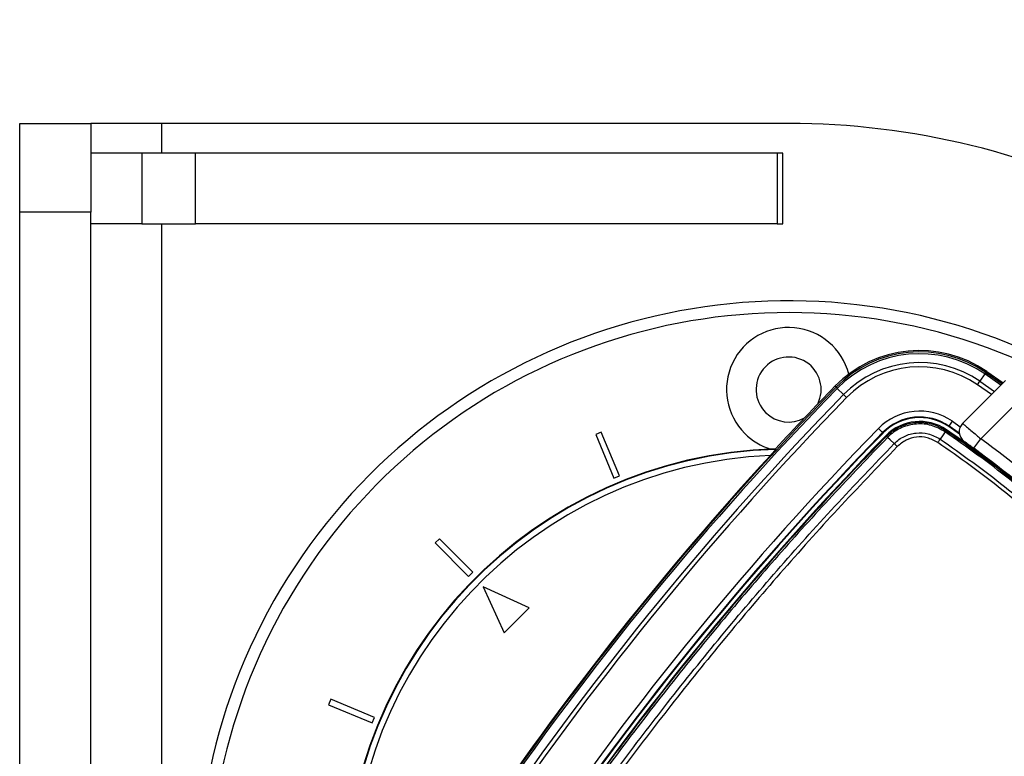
# Model space of a CAD drawing. Header units: millimetres. Extents: x 1508 to 17407, y 899 to 16320.
# Tile 26 of 60: x 3306 to 3639, y 10250 to 10499. Entities that reach past the tile are written whole.
import ezdxf

# ---------------------------------------------------------------- set-up
doc = ezdxf.new("R2010")
doc.units = ezdxf.units.MM
doc.header["$LTSCALE"] = 2
doc.layers.add('COMPONENT_GEOMETRY', color=7, linetype='Continuous')
doc.styles.add('SLDTEXTSTYLE0', font='TXT', dxfattribs={"width": 0.75})
doc.dimstyles.new('SLDDIMSTYLE0', dxfattribs={"dimtxt": 100, "dimasz": 6.604, "dimexe": 0, "dimexo": 0.0625, "dimgap": 25, "dimtad": 0, "dimtih": 1, "dimtoh": 1, "dimdec": 1, "dimrnd": 1e-09, "dimzin": 12, "dimdsep": 46, "dimtxsty": 'SLDTEXTSTYLE0', "dimsah": 1, "dimcen": 0.09, "dimadec": 0, "dimazin": 3, "dimtfac": 1, "dimtdec": 1, "dimtofl": 0, "dimtmove": 0, "dimatfit": 3, "dimfxl": 1, "dimfrac": 2, "dimtolj": 1, "dimtzin": 12, "dimarcsym": 0})

# ---------------------------------------------------------------- blocks, each defined once
blk = doc.blocks.new('_D')
at = {"layer": 'COMPONENT_GEOMETRY', "color": 7}
for p, q in [((8879.1, 12946.13), (8879.1, 9512.23)), ((3565.77, 9824.23), (3565.77, 9512.23)), ((6022.37, 9662.61), (5991.9, 9662.61)), ((5991.9, 9662.61), (5991.9, 9503.86)), ((6422.51, 9662.61), (6452.97, 9662.61)), ((6452.97, 9662.61), (6452.97, 9503.86)), ((3565.77, 9518.58), (5945.64, 9518.58)), ((8879.1, 9518.58), (6499.23, 9518.58)), ((5991.9, 9503.86), (6022.37, 9503.86)), ((6452.97, 9503.86), (6422.51, 9503.86))]:
    blk.add_line(p, q, dxfattribs=at)
for points in [[(3565.77, 9518.58), (3572.37, 9517.57), (3572.37, 9519.6)], [(8879.1, 9518.58), (8872.5, 9519.6), (8872.5, 9517.57)]]:
    blk.add_solid(points, dxfattribs=at)
at = {"layer": 'COMPONENT_GEOMETRY', "color": 7, "char_height": 100, "attachment_point": 1, "style": 'SLDTEXTSTYLE0'}
for s, insert in [('8\'8.59"', (6022.37, 9632.77)), ('2656.7', (6019.24, 9483.15))]:
    blk.add_mtext(s, dxfattribs=dict(at, insert=insert))

msp = doc.modelspace()

# ---------------------------------------------------------------- linework, layer by layer
at = {"color": 7, "linetype": 'Continuous', "lineweight": 25}
for p, q in [((3305.77, 10463.9), (3329.77, 10463.9)), ((3353.77, 10463.9), (3329.77, 10463.9)), ((3565.77, 10463.9), (3353.77, 10463.9)), ((3347.12, 10453.9), (3329.77, 10453.9)), ((3347.12, 10453.9), (3347.12, 10429.9)), ((3365.19, 10453.9), (3347.12, 10453.9)), ((3365.19, 10429.9), (3365.19, 10453.9)), ((3561.84, 10453.9), (3365.19, 10453.9)), ((3561.84, 10453.9), (3561.84, 10429.9)), ((3563.77, 10453.9), (3561.84, 10453.9)), ((3563.77, 10429.9), (3563.77, 10453.9)), ((3305.77, 9973.9), (3305.77, 10433.9)), ((3329.77, 10433.9), (3305.77, 10433.9)), ((3329.77, 9973.9), (3329.77, 10433.9)), ((3347.12, 10429.9), (3329.77, 10429.9)), ((3347.12, 10429.9), (3365.19, 10429.9)), ((3561.84, 10429.9), (3365.19, 10429.9)), ((3561.84, 10429.9), (3563.77, 10429.9)), ((3632.13, 10379.16), (3630.43, 10376.69)), ((3632.13, 10379.16), (3632.46, 10379.65)), ((3632.46, 10379.65), (3632.74, 10380.05)), ((3632.74, 10380.05), (3638.32, 10376.15)), ((3581.79, 10374.67), (3581.44, 10375.02)), ((3581.79, 10374.67), (3582.21, 10374.27)), ((3582.21, 10374.27), (3584.36, 10372.17)), ((3624.61, 10362.45), (3639.07, 10376.91)), ((3629.63, 10375.53), (3630.43, 10376.69)), ((3585.37, 10371.18), (3584.36, 10372.17)), ((3644.73, 10371.25), (3630.72, 10357.24)), ((3597.55, 10359.31), (3596.12, 10360.71)), ((3619.9, 10361.37), (3620, 10361.51)), ((3623.52, 10358.85), (3619.9, 10361.37)), ((3620, 10361.51), (3621.13, 10363.16)), ((3623.48, 10359.09), (3620, 10361.51)), ((3502.4, 10359.5), (3500.56, 10358.73)), ((3500.56, 10358.73), (3506.68, 10343.95)), ((3508.53, 10344.71), (3502.4, 10359.5)), ((3597.67, 10359.19), (3597.55, 10359.31)), ((3598.82, 10358.07), (3598.63, 10358.26)), ((3599.25, 10357.69), (3599.25, 10357.69)), ((3618.68, 10359.59), (3618.68, 10359.59)), ((3618.99, 10360.06), (3619.14, 10360.27)), ((3601.41, 10355.64), (3601.47, 10355.59)), ((3628.35, 10354.01), (3630.72, 10357.24)), ((3561.42, 10353.66), (3561.34, 10353.84)), ((3506.68, 10343.95), (3508.53, 10344.71)), ((3447.68, 10323.4), (3446.27, 10321.99)), ((3446.27, 10321.99), (3457.58, 10310.67)), ((3459, 10312.09), (3447.68, 10323.4)), ((3457.58, 10310.67), (3459, 10312.09)), ((3478.09, 10300.07), (3462.53, 10307.14)), ((3462.53, 10307.14), (3469.6, 10291.58)), ((3469.6, 10291.58), (3478.09, 10300.07)), ((3410.94, 10269.12), (3410.18, 10267.27)), ((3425.72, 10262.99), (3410.94, 10269.12)), ((3410.18, 10267.27), (3424.96, 10261.14)), ((3424.96, 10261.14), (3425.72, 10262.99))]:
    msp.add_line(p, q, dxfattribs=at)
at = {"color": 8, "linetype": 'Continuous', "lineweight": 25}
for p, q in [((3353.77, 10463.9), (3353.77, 10453.9)), ((3353.77, 10429.9), (3353.77, 9977.9)), ((3637.55, 10375.38), (3632.13, 10379.16)), ((3632.46, 10379.65), (3637.97, 10375.8)), ((3634.38, 10372.21), (3629.63, 10375.53)), ((3630.43, 10376.69), (3635.39, 10373.23)), ((3621.13, 10363.16), (3623.81, 10361.3))]:
    msp.add_line(p, q, dxfattribs=at)
at = {"color": 7, "linetype": 'Continuous', "lineweight": 25, "flags": 128}
for points in [[(3601.41, 10355.64), (3600.12, 10356.86), (3599.25, 10357.69)], [(3618.68, 10359.59), (3617.97, 10358.55), (3617.01, 10357.13)]]:
    msp.add_lwpolyline(points, dxfattribs=at)
at = {"color": 7, "linetype": 'Continuous', "lineweight": 25}
for centre, radius, start, end in [((3565.77, 10203.9), 260, 62.5269, 90), ((3565.77, 10203.9), 200, 65.6403, 24.3597), ((3565.77, 10203.9), 196, 66.0814, 23.9186), ((3565.77, 10373.9), 21, 14.3741, 225), ((3565.77, 10373.9), 11, 333.5103, 225), ((3610.08, 10347.09), 40, 55.4908, 135.7191), ((3610.08, 10347.09), 39.51, 55.4908, 135.7191), ((3610.08, 10347.09), 38.92, 55.4908, 135.7191), ((3610.08, 10347.09), 35.92, 55.4908, 135.7191), ((3610.08, 10347.09), 34.51, 55.4908, 135.7191), ((4355.36, 9620.29), 1080.5, 135.71908, 145.72355), ((4355.36, 9620.29), 1079.92, 135.71908, 145.72355), ((4355.36, 9620.29), 1081, 135.71908, 137.267), ((4355.36, 9620.29), 1076.92, 135.71908, 145.72355), ((4355.36, 9620.29), 1075.5, 135.71908, 145.72355), ((3565.77, 10373.9), 11, 225, 299.1605), ((3610.08, 10347.09), 19.5, 55.4908, 135.7191), ((3610.08, 10347.09), 17.5, 55.4908, 135.7191), ((3610.08, 10347.09), 17.33, 55.4908, 135.7191), ((4355.36, 9620.29), 1060.5, 135.71908, 145.72355), ((3610.08, 10347.09), 16, 55.4908, 135.7191), ((3627.44, 10359.62), 4, 135, 234.2779), ((4355.36, 9620.29), 1058.5, 135.71908, 145.72355), ((4355.36, 9620.29), 1058.32, 135.71908, 145.72355), ((4355.36, 9620.29), 1057, 135.71908, 145.72355), ((3565.77, 10373.9), 21, 225, 253.3601), ((3595.06, 10353.49), 5.92, 45.0685, 50.6487), ((3595.34, 10375.72), 28.37, 325.3598, 326.4916), ((3392.53, 10030.66), 400, 46.7191, 55.4908), ((3392.53, 10030.66), 400, 49.1474, 55.4908), ((3391.57, 10031.63), 400, 47.9569, 53.7036), ((3391.57, 10031.63), 404, 47.9276, 53.7036), ((3565.77, 10203.9), 150, 91.6933, 358.3067), ((3565.77, 10203.9), 149.82, 91.6649, 358.3351), ((3565.77, 10203.9), 147.82, 92.3895, 357.6105), ((4355.36, 9620.29), 1080.75, 137.41644, 145.72355), ((3565.77, 10203.9), 260, 270, 27.3344)]:
    msp.add_arc(centre, radius, start, end, dxfattribs=at)
for points, knots in [([(3305.77, 10433.9), (3305.77, 10436.25), (3305.77, 10440.69), (3305.77, 10446.9), (3305.77, 10452.2), (3305.77, 10456.56), (3305.77, 10459.93), (3305.77, 10462.27), (3305.77, 10463.68), (3305.77, 10463.82), (3305.77, 10463.9)], [0, 0, 0, 0, 0.144942, 0.273574, 0.390071, 0.5, 0.609929, 0.726426, 0.855058, 1, 1, 1, 1]), ([(3329.77, 10463.9), (3329.77, 10463.82), (3329.77, 10463.68), (3329.77, 10462.27), (3329.77, 10459.93), (3329.77, 10456.56), (3329.77, 10452.2), (3329.77, 10446.9), (3329.77, 10440.69), (3329.77, 10436.25), (3329.77, 10433.9)], [0, 0, 0, 0, 0.144942, 0.273574, 0.390071, 0.5, 0.609929, 0.726426, 0.855058, 1, 1, 1, 1]), ([(3598.82, 10358.08), (3599.01, 10358.26), (3600.45, 10359.69), (3603.71, 10361.8), (3608.91, 10363.06), (3614.33, 10362.63), (3617.44, 10360.91), (3618.99, 10360.06)], [0, 0, 0, 0, 0.036324, 0.277287, 0.518216, 0.759108, 1, 1, 1, 1]), ([(3618.68, 10359.59), (3617.18, 10360.42), (3614.18, 10362.07), (3608.97, 10362.49), (3603.95, 10361.27), (3600.81, 10359.24), (3599.43, 10357.87), (3599.25, 10357.69)], [0, 0, 0, 0, 0.240815, 0.481676, 0.72263, 0.963679, 1, 1, 1, 1]), ([(3624.61, 10362.45), (3624.68, 10362.39), (3624.81, 10362.28), (3625.85, 10361.4), (3627.37, 10360.1), (3629.09, 10358.63), (3630.24, 10357.64), (3630.72, 10357.24)], [0, 0, 0, 0, 0.212244, 0.424022, 0.636454, 0.850953, 1, 1, 1, 1]), ([(3482.05, 10215.49), (3487.59, 10223.46), (3498.68, 10239.4), (3516.13, 10262.73), (3534.16, 10285.6), (3552.4, 10307.46), (3570.8, 10328.37), (3586.2, 10345.03), (3595.66, 10354.81), (3598.82, 10358.07)], [0, 0, 0, 0, 0.158217, 0.316434, 0.474012, 0.63159, 0.77897, 0.926349, 1, 1, 1, 1]), ([(3599.25, 10357.69), (3596.09, 10354.43), (3586.63, 10344.64), (3571.22, 10327.97), (3552.81, 10307.06), (3534.57, 10285.2), (3516.54, 10262.32), (3499.08, 10238.99), (3487.99, 10223.05), (3482.45, 10215.07)], [0, 0, 0, 0, 0.073652, 0.221033, 0.368414, 0.525992, 0.68357, 0.841785, 1, 1, 1, 1]), ([(3598.82, 10358.07), (3598.82, 10358.07), (3598.82, 10358.07), (3598.82, 10358.08), (3598.82, 10358.08)], [0, 0, 0, 0, 0.24568, 1, 1, 1, 1]), ([(3601.47, 10355.59), (3601.47, 10355.59), (3602.46, 10356.6), (3604.77, 10358.27), (3608.8, 10359.4), (3613.14, 10359.21), (3615.68, 10357.84), (3617.01, 10357.13)], [0, 0, 0, 0, 0.000007, 0.251557, 0.493427, 0.734807, 1, 1, 1, 1]), ([(3616.22, 10355.98), (3615.04, 10356.61), (3612.8, 10357.82), (3608.98, 10357.97), (3605.36, 10357.01), (3603.46, 10355.42), (3602.49, 10354.6)], [0, 0, 0, 0, 0.265153, 0.506539, 0.748436, 1, 1, 1, 1]), ([(3721.46, 10256.81), (3716.47, 10263.79), (3706.5, 10277.73), (3689.59, 10297.71), (3671.17, 10316.94), (3651.11, 10335.15), (3633.44, 10349.22), (3622.37, 10357), (3618.68, 10359.59)], [0, 0, 0, 0, 0.175926, 0.351853, 0.536803, 0.722183, 0.907563, 1, 1, 1, 1]), ([(3618.99, 10360.05), (3622.68, 10357.46), (3633.78, 10349.67), (3651.47, 10335.57), (3671.56, 10317.34), (3690, 10298.08), (3706.94, 10278.08), (3716.93, 10264.11), (3721.92, 10257.13)], [0, 0, 0, 0, 0.092437, 0.277818, 0.463199, 0.648153, 0.824076, 1, 1, 1, 1]), ([(3484.76, 10213.14), (3487.32, 10216.86), (3495.02, 10228.02), (3508.29, 10246.35), (3525.13, 10268.47), (3542.95, 10290.63), (3561.8, 10312.8), (3581.25, 10334.52), (3594.73, 10348.57), (3601.47, 10355.59)], [0, 0, 0, 0, 0.0737204, 0.221176, 0.3687607, 0.5261662, 0.6837316, 0.8417841, 1, 1, 1, 1]), ([(3602.49, 10354.6), (3595.77, 10347.59), (3582.31, 10333.57), (3562.88, 10311.87), (3544.04, 10289.72), (3526.24, 10267.58), (3509.41, 10245.49), (3496.15, 10227.17), (3488.45, 10216.02), (3485.88, 10212.31)], [0, 0, 0, 0, 0.158052, 0.316267, 0.473672, 0.631237, 0.778693, 0.926279, 1, 1, 1, 1]), ([(3717.85, 10254.35), (3712.99, 10261.15), (3703.28, 10274.75), (3686.7, 10294.4), (3668.5, 10313.46), (3648.53, 10331.62), (3630.93, 10345.65), (3619.89, 10353.4), (3616.22, 10355.98)], [0, 0, 0, 0, 0.173418, 0.346836, 0.533213, 0.720031, 0.906849, 1, 1, 1, 1]), ([(3617.01, 10357.13), (3620.69, 10354.54), (3631.77, 10346.76), (3649.43, 10332.68), (3669.48, 10314.46), (3687.74, 10295.33), (3704.37, 10275.61), (3714.12, 10261.96), (3719, 10255.14)], [0, 0, 0, 0, 0.09315, 0.279968, 0.466787, 0.653164, 0.826582, 1, 1, 1, 1]), ([(3628.35, 10354.01), (3628.1, 10354.2), (3627.49, 10354.65), (3626.57, 10355.31), (3625.76, 10355.9), (3625.21, 10356.29), (3625.14, 10356.35), (3625.11, 10356.37)], [0, 0, 0, 0, 0.148936, 0.363368, 0.575824, 0.787673, 1, 1, 1, 1]), ([(3561.42, 10353.66), (3561.41, 10353.64), (3561.39, 10353.6), (3561.17, 10353.34), (3560.79, 10352.9), (3560.23, 10352.28), (3559.81, 10351.81), (3559.61, 10351.6)], [0, 0, 0, 0, 0.144097, 0.287587, 0.486137, 0.7602, 1, 1, 1, 1])]:
    msp.add_open_spline(points, degree=3, knots=knots, dxfattribs=at)
for points in [[(3599.25, 10357.69), (3599.18, 10357.74), (3599.06, 10357.86), (3598.93, 10357.98), (3598.84, 10358.06), (3598.83, 10358.07), (3598.82, 10358.08)], [(3618.99, 10360.05), (3618.99, 10360.05), (3618.98, 10360.03), (3618.92, 10359.94), (3618.82, 10359.79), (3618.73, 10359.66), (3618.68, 10359.59)], [(3602.49, 10354.6), (3602.4, 10354.7), (3602.21, 10354.88), (3601.94, 10355.14), (3601.68, 10355.39), (3601.54, 10355.52), (3601.47, 10355.59)], [(3616.22, 10355.98), (3616.29, 10356.08), (3616.44, 10356.3), (3616.65, 10356.61), (3616.84, 10356.89), (3616.95, 10357.05), (3617.01, 10357.13)]]:
    msp.add_open_spline(points, degree=3, dxfattribs=at)

# ---------------------------------------------------------------- dimensions: what is measured, and where the dimension line sits
at = {"layer": 'COMPONENT_GEOMETRY', "color": 7}
dim = msp.add_linear_dim(base=(3565.77, 9518.58), p1=(8879.1, 12948.67), p2=(3565.77, 9826.77), dimstyle='SLDDIMSTYLE0', dxfattribs=at)
dim.commit()
dim.dimension.update_dxf_attribs({"geometry": '_D', "text_midpoint": (6222.44, 9518.58), "dimtype": 160})

doc.saveas('drawing.dxf')
